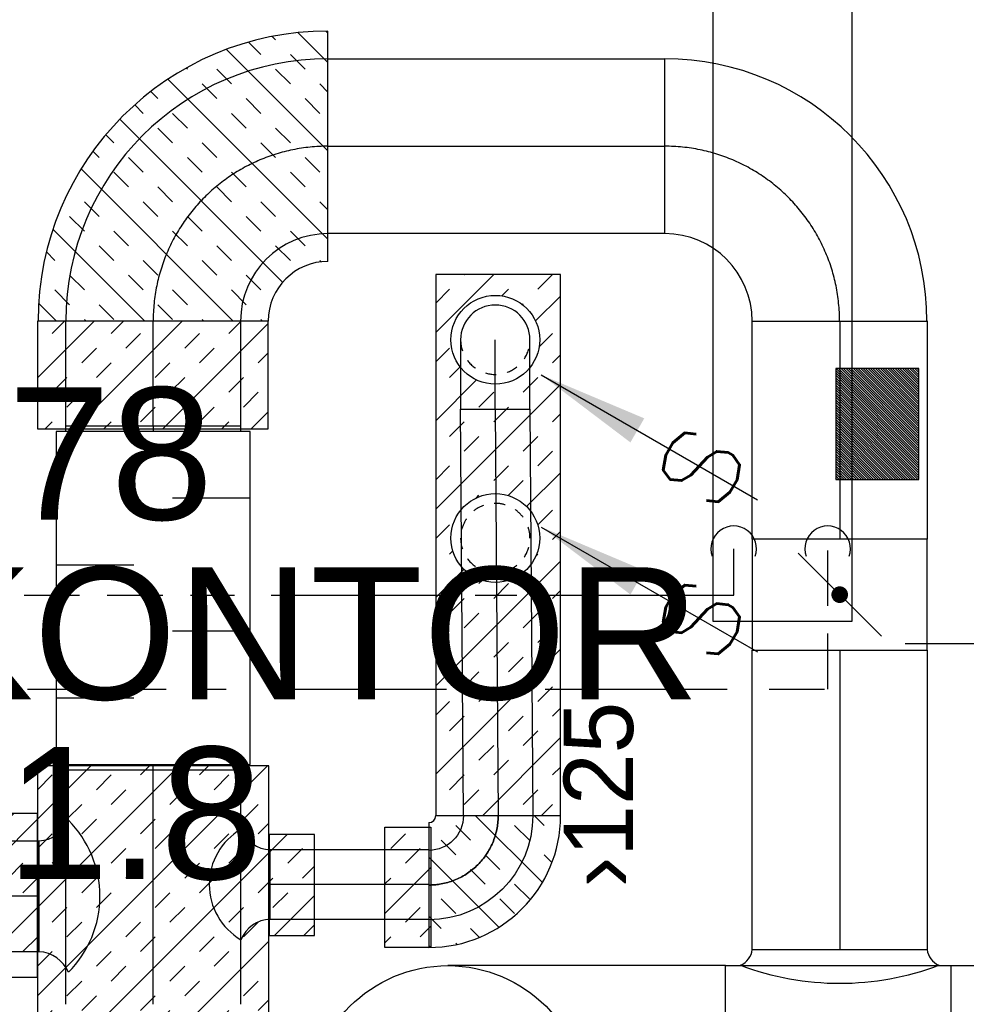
# Model space of a CAD drawing. Header units: millimetres. Extents: x 0 to 83130, y 0 to 53088.
# Tile 19 of 105: x 11502 to 13208, y 26156 to 27930. Entities that reach past the tile are written whole.
import ezdxf
from ezdxf.enums import TextEntityAlignment as Align

# ---------------------------------------------------------------- set-up
doc = ezdxf.new("R2010")
doc.units = ezdxf.units.MM
doc.header["$LTSCALE"] = 50
doc.header["$MEASUREMENT"] = 0
doc.header["$PDMODE"] = 1
for name, pattern in [('2V-CENT', [23, 20, -1.5, 0, -1.5]), ('DASHED_2', [3, 2, -1]), ('V-GOMD', [0.8, 0.4, -0.4]), ('V-KU', [2, 1, 1])]:
    doc.linetypes.add(name, pattern=pattern)
doc.layers.get('0').update_dxf_attribs({"linetype": 'CONTINUOUS'})
for name, color, linetype in [('20604A200D001$0$832 Rominfo', 7, 'CONTINUOUS'), ('V060-', 3, 'CONTINUOUS'), ('V061-', 1, 'CONTINUOUS'), ('V070-', 3, 'CONTINUOUS'), ('V110', 1, 'CONTINUOUS'), ('V110-', 6, 'CONTINUOUS'), ('xref', 7, 'CONTINUOUS')]:
    doc.layers.add(name, color=color, linetype=linetype)
doc.styles.add('20604A200D001$0$Arial', font='arial.ttf', dxfattribs={"height": 238.125})
doc.styles.add('FISO', font='fiso')
doc.styles.add('ISO', font='ISO')
doc.styles.add('SIMPLEX', font='SIMPLEX')

# ---------------------------------------------------------------- blocks, each defined once
blk = doc.blocks.new('CBOJ90_UB', base_point=(86107.5923, 31354.0769))
at = {"color": 0, "linetype": 'ByBlock'}
blk.add_line((86106.5923, 31354.0769), (86107.5923, 31354.0769), dxfattribs=at)
blk = doc.blocks.new('C90', base_point=(16233, 22618))
at = {"color": 0, "linetype": 'ByBlock'}
blk.add_circle((16233, 22618), 0.5, dxfattribs=at)
blk = doc.blocks.new('KBOJ90_UB', base_point=(86107.5923, 31354.0769))
at = {"color": 0, "linetype": 'ByBlock'}
for p, q in [((86107.5923, 31354.5769), (86106.5923, 31354.5769)), ((86106.5923, 31354.5769), (86106.5923, 31353.5769)), ((86106.5923, 31353.5769), (86107.5923, 31353.5769))]:
    blk.add_line(p, q, dxfattribs=at)
blk.add_blockref('C90', (86107.5923, 31354.0769), dxfattribs=at)
blk = doc.blocks.new('3BOJ90_UB', base_point=(86107.5923, 31354.0769))
blk.add_point((86106.5923, 31354.0769))
at = {"color": 0, "linetype": 'ByBlock'}
blk.add_blockref('KBOJ90_UB', (86107.5923, 31354.0769), dxfattribs=at)
at = {"color": 1, "linetype": '2V-CENT'}
blk.add_blockref('CBOJ90_UB', (86107.5923, 31354.0769), dxfattribs=at)
at = {"style": 'ISO', "flags": 3}
blk.add_attdef('0', (86107.5923, 31354.0769), '', height=1, dxfattribs=at)
blk = doc.blocks.new('CVDIMF_500X400X125', base_point=(2634, 22499.5))
at = {"color": 0, "linetype": 'ByBlock'}
blk.add_line((2571.5, 22499.5), (2696.5, 22549.5), dxfattribs=at)
blk = doc.blocks.new('KVDIMF_500X400X125', base_point=(2634, 22499.5))
at = {"color": 0, "linetype": 'ByBlock'}
for p, q in [((2571.5, 22249.5), (2571.5, 22749.5)), ((2571.5, 22749.5), (2696.5, 22749.5)), ((2696.5, 22749.5), (2696.5, 22349.5)), ((2696.5, 22349.5), (2571.5, 22249.5))]:
    blk.add_line(p, q, dxfattribs=at)
blk = doc.blocks.new('3VDIMF_500X400X125', base_point=(2634, 22499.5))
for p in [(2696.5, 22549.5), (2571.5, 22499.5)]:
    blk.add_point(p)
at = {"color": 0, "linetype": 'ByBlock'}
blk.add_blockref('KVDIMF_500X400X125', (2634, 22499.5), dxfattribs=at)
at = {"color": 1, "linetype": '2V-CENT'}
blk.add_blockref('CVDIMF_500X400X125', (2634, 22499.5), dxfattribs=at)
at = {"style": 'SIMPLEX', "flags": 3}
blk.add_attdef('0', (2634, 22499.5), '', height=1, dxfattribs=at)
blk = doc.blocks.new('CIRC_P', base_point=(16254, 22587))
blk.add_circle((16254, 22587), 0.5)
blk = doc.blocks.new('V420', base_point=(455, 404.5))
blk.add_line((455, 404.5), (464, 404.5))
blk.add_solid([(455, 404.5), (459, 405), (459, 404)])
blk = doc.blocks.new('V422', base_point=(16230, 22585))
blk.add_blockref('V420', (16230, 22585))
at = {"style": 'SIMPLEX'}
blk.add_text('s', height=4, rotation=90, dxfattribs=at).set_placement((16238, 22585), align=Align.CENTER)
blk = doc.blocks.new('CBOJ90_NB', base_point=(86107.402, 31352.24))
at = {"color": 0, "linetype": 'ByBlock'}
blk.add_line((86106.402, 31352.24), (86107.402, 31352.24), dxfattribs=at)
blk = doc.blocks.new('CBOJ90_PB', base_point=(86107, 31352))
at = {"color": 0, "linetype": 'ByBlock'}
blk.add_arc((86106, 31353), 1, 270, 360, dxfattribs=at)
blk = doc.blocks.new('KBOJ90_PB', base_point=(86107, 31352))
at = {"color": 0, "linetype": 'ByBlock'}
for p, q in [((86106.5, 31353), (86107.5, 31353)), ((86106, 31352.5), (86106, 31351.5))]:
    blk.add_line(p, q, dxfattribs=at)
for radius in [1.5, 0.5]:
    blk.add_arc((86106, 31353), radius, 270, 360, dxfattribs=at)
blk = doc.blocks.new('3BOJ90_PB', base_point=(86107, 31352))
for p in [(86107, 31353), (86106, 31352)]:
    blk.add_point(p)
at = {"color": 1, "linetype": '2V-CENT'}
blk.add_blockref('CBOJ90_PB', (86107, 31352), dxfattribs=at)
at = {"color": 0, "linetype": 'ByBlock'}
blk.add_blockref('KBOJ90_PB', (86107, 31352), dxfattribs=at)
at = {"style": 'ISO', "flags": 3}
blk.add_attdef('0', (86107, 31352), '', height=1, dxfattribs=at)
blk = doc.blocks.new('LD_P')
for p, q in [((-0.5, 0.5), (-0.5, -0.5)), ((0.5, 0.5), (-0.5, 0.5)), ((0.5, -0.5), (0.5, 0.5)), ((-0.5, -0.5), (0.5, -0.5))]:
    blk.add_line(p, q)
at = {"color": 1}
for p, q in [((-0.3, 0.5), (-0.3, 0.1)), ((0.1, 0.5), (0.1, 0.1)), ((-0.1, -0.5), (-0.1, -0.1)), ((0.3, -0.5), (0.3, -0.1))]:
    blk.add_line(p, q, dxfattribs=at)
blk = doc.blocks.new('C3A', base_point=(16246, 22590.5))
at = {"color": 0, "linetype": 'ByBlock'}
blk.add_line((16247, 22590.5), (16246, 22590.5), dxfattribs=at)
blk = doc.blocks.new('K3A', base_point=(16246, 22590.5))
at = {"color": 0, "linetype": 'ByBlock'}
for p, q in [((16246, 22591), (16247, 22591)), ((16247, 22591), (16247, 22590)), ((16247, 22590), (16246, 22590))]:
    blk.add_line(p, q, dxfattribs=at)
blk = doc.blocks.new('33A', base_point=(16246, 22590.5))
blk.add_point((16247, 22590.5))
at = {"color": 0, "linetype": 'ByBlock'}
blk.add_blockref('K3A', (16246, 22590.5), dxfattribs=at)
at = {"color": 1, "linetype": '2V-CENT'}
blk.add_blockref('C3A', (16246, 22590.5), dxfattribs=at)
at = {"style": 'SIMPLEX', "flags": 3}
blk.add_attdef('0', (16246, 22590.5), '', height=1, dxfattribs=at)
blk = doc.blocks.new('KSP_P', base_point=(16239.5, 22597.5))
at = {"color": 0, "linetype": 'ByBlock'}
for p, q in [((16240, 22598), (16239, 22598)), ((16239, 22598), (16239, 22597)), ((16240, 22597), (16240, 22598)), ((16239, 22597), (16240, 22597))]:
    blk.add_line(p, q, dxfattribs=at)
blk = doc.blocks.new('2SP_P', base_point=(16239.5, 22597.5))
for p in [(16239, 22597.5), (16240, 22597.5)]:
    blk.add_point(p)
at = {"color": 0, "linetype": 'ByBlock'}
blk.add_blockref('KSP_P', (16239.5, 22597.5), dxfattribs=at)
at = {"style": 'SIMPLEX', "flags": 3}
blk.add_attdef('0', (16239.5, 22597.5), '', height=1, dxfattribs=at)
blk = doc.blocks.new('SPJALL', base_point=(16229, 22594))
at = {"color": 1}
blk.add_line((16228.625, 22593.625), (16229.375, 22594.375), dxfattribs=at)
at = {"color": 1, "const_width": 0.075}
blk.add_lwpolyline([(16229, 22594.0375, -1), (16229, 22593.9625, -1), (16229, 22594.0375, -1)], format="xyb", dxfattribs=at)
blk = doc.blocks.new('*X125')
at = {"color": 0}
for p, q in [((3232, 47779.7), (3264.5, 47812.2)), ((3341.1, 47782.7), (3356.5, 47798.2)), ((3232, 47620.6), (3397.7, 47786.3)), ((3261.5, 47756.2), (3288, 47782.7)), ((3288, 47729.7), (3314.6, 47756.2)), ((3394.1, 47729.7), (3420.6, 47756.2)), ((3232, 47461.5), (3506.1, 47735.6)), ((3232, 47726.7), (3235, 47729.7)), ((3420.6, 47703.2), (3447.1, 47729.7)), ((3235, 47676.7), (3261.5, 47703.2)), ((3341.1, 47676.7), (3367.6, 47703.2)), ((3526.7, 47703.2), (3537.9, 47714.4)), ((3553.2, 47676.7), (3567.7, 47691.1)), ((3301.9, 47372.4), (3595.6, 47666)), ((3367.6, 47650.2), (3394.1, 47676.7)), ((3473.7, 47650.2), (3500.2, 47676.7)), ((3288, 47623.6), (3314.6, 47650.2)), ((3500.2, 47623.6), (3526.7, 47650.2)), ((3606.2, 47623.6), (3621.6, 47638.9)), ((3314.6, 47597.1), (3341.1, 47623.6)), ((3420.6, 47597.1), (3447.1, 47623.6)), ((3235, 47570.6), (3261.5, 47597.1)), ((3447.1, 47570.6), (3473.7, 47597.1)), ((3553.2, 47570.6), (3579.7, 47597.1)), ((3632.8, 47597.1), (3645.6, 47610)), ((3379.4, 47290.7), (3667.7, 47579.1)), ((3261.5, 47544.1), (3288, 47570.6)), ((3367.6, 47544.1), (3394.1, 47570.6)), ((3579.7, 47544.1), (3606.2, 47570.6)), ((3394.1, 47517.6), (3420.6, 47544.1)), ((3500.2, 47517.6), (3526.7, 47544.1)), ((3685.8, 47544.1), (3687.8, 47546.1)), ((3232, 47514.6), (3235, 47517.6)), ((3314.6, 47491.1), (3341.1, 47517.6)), ((3526.7, 47491.1), (3553.2, 47517.6)), ((3632.8, 47491.1), (3659.3, 47517.6)), ((3341.1, 47464.5), (3367.6, 47491.1)), ((3447.1, 47464.5), (3473.7, 47491.1)), ((3659.3, 47464.5), (3685.8, 47491.1)), ((3538.5, 47290.7), (3721.4, 47473.7)), ((3261.5, 47438), (3288, 47464.5)), ((3473.7, 47438), (3500.2, 47464.5)), ((3579.7, 47438), (3606.2, 47464.5)), ((3288, 47411.5), (3314.6, 47438)), ((3394.1, 47411.5), (3420.6, 47438)), ((3606.2, 47411.5), (3632.8, 47438)), ((3712.3, 47411.5), (3734.5, 47433.7)), ((3232, 47408.5), (3235, 47411.5)), ((3420.6, 47385), (3447.1, 47411.5)), ((3526.7, 47385), (3553.2, 47411.5)), ((3341.1, 47358.5), (3367.6, 47385)), ((3553.2, 47358.5), (3579.7, 47385)), ((3659.3, 47358.5), (3685.8, 47385)), ((3738.8, 47385), (3744.8, 47391)), ((3367.6, 47332), (3394.1, 47358.5)), ((3473.7, 47332), (3500.2, 47358.5)), ((3685.8, 47332), (3712.3, 47358.5)), ((3697.6, 47290.7), (3751.7, 47344.8)), ((3500.2, 47305.4), (3526.7, 47332)), ((3606.2, 47305.4), (3632.8, 47332)), ((3338.8, 47303.1), (3341.1, 47305.4)), ((3432.4, 47290.7), (3447.1, 47305.4)), ((3644.6, 47290.7), (3659.3, 47305.4)), ((3750.6, 47290.7), (3754.5, 47294.6))]:
    blk.add_line(p, q, dxfattribs=at)
blk = doc.blocks.new('*X170')
at = {"color": 0}
for p, q in [((10251.6, 26320.6), (10430.8, 26499.8)), ((10251.6, 26479.7), (10271.7, 26499.8)), ((10295.5, 26205.4), (10589.9, 26499.8)), ((10314.9, 26490), (10324.8, 26499.8)), ((10341.4, 26463.5), (10368, 26490)), ((10447.5, 26463.5), (10474, 26490)), ((10454.5, 26205.4), (10749, 26499.8)), ((10527.1, 26490), (10536.9, 26499.8)), ((10613.6, 26205.4), (10908.1, 26499.8)), ((10633.1, 26490), (10643, 26499.8)), ((10659.6, 26463.5), (10686.2, 26490)), ((10765.7, 26463.5), (10792.2, 26490)), ((10772.7, 26205.4), (11067.2, 26499.8)), ((10845.3, 26490), (10855.1, 26499.8)), ((10931.8, 26205.4), (11226.3, 26499.8)), ((10951.3, 26490), (10961.2, 26499.8)), ((10977.8, 26463.5), (11004.3, 26490)), ((11083.9, 26463.5), (11110.4, 26490)), ((11090.9, 26205.4), (11385.4, 26499.8)), ((11163.4, 26490), (11173.3, 26499.8)), ((11250, 26205.4), (11534.3, 26489.6)), ((11269.5, 26490), (11279.4, 26499.8)), ((11296, 26463.5), (11322.5, 26490)), ((11402.1, 26463.5), (11428.6, 26490)), ((11481.6, 26490), (11491.5, 26499.8)), ((10261.9, 26437), (10288.4, 26463.5)), ((10474, 26437), (10500.5, 26463.5)), ((10580.1, 26437), (10606.6, 26463.5)), ((10792.2, 26437), (10818.7, 26463.5)), ((10898.3, 26437), (10924.8, 26463.5)), ((11110.4, 26437), (11136.9, 26463.5)), ((11216.5, 26437), (11243, 26463.5)), ((11428.6, 26437), (11455.1, 26463.5)), ((10288.4, 26410.4), (10314.9, 26437)), ((10394.5, 26410.4), (10421, 26437)), ((10606.6, 26410.4), (10633.1, 26437)), ((10712.7, 26410.4), (10739.2, 26437)), ((10924.8, 26410.4), (10951.3, 26437)), ((11030.9, 26410.4), (11057.4, 26437)), ((11243, 26410.4), (11269.5, 26437)), ((11349.1, 26410.4), (11375.6, 26437)), ((10421, 26383.9), (10447.5, 26410.4)), ((10527.1, 26383.9), (10553.6, 26410.4)), ((10739.2, 26383.9), (10765.7, 26410.4)), ((10845.3, 26383.9), (10871.8, 26410.4)), ((11057.4, 26383.9), (11083.9, 26410.4)), ((11163.4, 26383.9), (11190, 26410.4)), ((11375.6, 26383.9), (11402.1, 26410.4)), ((11481.6, 26383.9), (11508.2, 26410.4)), ((10251.6, 26373.6), (10261.9, 26383.9)), ((10341.4, 26357.4), (10368, 26383.9)), ((10553.6, 26357.4), (10580.1, 26383.9)), ((10659.6, 26357.4), (10686.2, 26383.9)), ((10871.8, 26357.4), (10898.3, 26383.9)), ((10977.8, 26357.4), (11004.3, 26383.9)), ((11190, 26357.4), (11216.5, 26383.9)), ((11296, 26357.4), (11322.5, 26383.9)), ((11508.2, 26357.4), (11534.3, 26383.6)), ((10368, 26330.9), (10394.5, 26357.4)), ((10474, 26330.9), (10500.5, 26357.4)), ((10686.2, 26330.9), (10712.7, 26357.4)), ((10792.2, 26330.9), (10818.7, 26357.4)), ((11004.3, 26330.9), (11030.9, 26357.4)), ((11110.4, 26330.9), (11136.9, 26357.4)), ((11322.5, 26330.9), (11349.1, 26357.4)), ((11428.6, 26330.9), (11455.1, 26357.4)), ((10288.4, 26304.4), (10314.9, 26330.9)), ((10500.5, 26304.4), (10527.1, 26330.9)), ((10606.6, 26304.4), (10633.1, 26330.9)), ((10818.7, 26304.4), (10845.3, 26330.9)), ((10924.8, 26304.4), (10951.3, 26330.9)), ((11136.9, 26304.4), (11163.4, 26330.9)), ((11243, 26304.4), (11269.5, 26330.9)), ((11409.1, 26205.4), (11534.3, 26330.5)), ((11455.1, 26304.4), (11481.6, 26330.9)), ((10314.9, 26277.9), (10341.4, 26304.4)), ((10421, 26277.9), (10447.5, 26304.4)), ((10633.1, 26277.9), (10659.6, 26304.4)), ((10739.2, 26277.9), (10765.7, 26304.4)), ((10951.3, 26277.9), (10977.8, 26304.4)), ((11057.4, 26277.9), (11083.9, 26304.4)), ((11269.5, 26277.9), (11296, 26304.4)), ((11375.6, 26277.9), (11402.1, 26304.4)), ((10251.6, 26267.5), (10261.9, 26277.9)), ((10447.5, 26251.3), (10474, 26277.9)), ((10553.6, 26251.3), (10580.1, 26277.9)), ((10765.7, 26251.3), (10792.2, 26277.9)), ((10871.8, 26251.3), (10898.3, 26277.9)), ((11083.9, 26251.3), (11110.4, 26277.9)), ((11190, 26251.3), (11216.5, 26277.9)), ((11402.1, 26251.3), (11428.6, 26277.9)), ((11508.2, 26251.3), (11534.3, 26277.5)), ((10261.9, 26224.8), (10288.4, 26251.3)), ((10368, 26224.8), (10394.5, 26251.3)), ((10580.1, 26224.8), (10606.6, 26251.3)), ((10686.2, 26224.8), (10712.7, 26251.3)), ((10898.3, 26224.8), (10924.8, 26251.3)), ((11004.3, 26224.8), (11030.9, 26251.3)), ((11216.5, 26224.8), (11243, 26251.3)), ((11322.5, 26224.8), (11349.1, 26251.3)), ((10401.5, 26205.4), (10421, 26224.8)), ((10507.6, 26205.4), (10527.1, 26224.8)), ((10719.7, 26205.4), (10739.2, 26224.8)), ((10825.8, 26205.4), (10845.3, 26224.8)), ((11037.9, 26205.4), (11057.4, 26224.8)), ((11144, 26205.4), (11163.4, 26224.8)), ((11356.1, 26205.4), (11375.6, 26224.8)), ((11462.2, 26205.4), (11481.6, 26224.8))]:
    blk.add_line(p, q, dxfattribs=at)
blk = doc.blocks.new('*X171')
at = {"color": 0}
for p, q in [((11534.3, 26171.4), (11948.8, 26585.9)), ((11534.3, 26330.5), (11789.7, 26585.9)), ((11534.3, 26489.6), (11630.6, 26585.9)), ((11720.3, 26569.5), (11736.7, 26585.9)), ((11826.4, 26569.5), (11842.7, 26585.9)), ((11534.7, 26543), (11561.2, 26569.5)), ((11640.7, 26543), (11667.3, 26569.5)), ((11852.9, 26543), (11879.4, 26569.5)), ((11667.3, 26516.5), (11693.8, 26543)), ((11773.3, 26516.5), (11799.8, 26543)), ((11587.7, 26490), (11614.2, 26516.5)), ((11799.8, 26490), (11826.4, 26516.5)), ((11905.9, 26490), (11932.4, 26516.5)), ((11614.2, 26463.5), (11640.7, 26490)), ((11720.3, 26463.5), (11746.8, 26490)), ((11932.4, 26463.5), (11951.3, 26482.4)), ((11534.7, 26437), (11561.2, 26463.5)), ((11746.8, 26437), (11773.3, 26463.5)), ((11852.9, 26437), (11879.4, 26463.5)), ((11561.2, 26410.4), (11587.7, 26437)), ((11667.3, 26410.4), (11693.8, 26437)), ((11879.4, 26410.4), (11905.9, 26437)), ((11632.2, 26110.2), (11951.3, 26429.4)), ((11693.8, 26383.9), (11720.3, 26410.4)), ((11799.8, 26383.9), (11826.4, 26410.4)), ((11534.3, 26383.6), (11534.7, 26383.9)), ((11614.2, 26357.4), (11640.7, 26383.9)), ((11826.4, 26357.4), (11852.9, 26383.9)), ((11932.4, 26357.4), (11951.3, 26376.3)), ((11640.7, 26330.9), (11667.3, 26357.4)), ((11746.8, 26330.9), (11773.3, 26357.4)), ((11561.2, 26304.4), (11587.7, 26330.9)), ((11773.3, 26304.4), (11799.8, 26330.9)), ((11879.4, 26304.4), (11905.9, 26330.9)), ((11587.7, 26277.9), (11614.2, 26304.4)), ((11693.8, 26277.9), (11720.3, 26304.4)), ((11905.9, 26277.9), (11932.4, 26304.4)), ((11534.3, 26277.5), (11534.7, 26277.9)), ((11720.3, 26251.3), (11746.8, 26277.9)), ((11826.4, 26251.3), (11852.9, 26277.9)), ((11791.3, 26110.2), (11951.3, 26270.3)), ((11534.7, 26224.8), (11561.2, 26251.3)), ((11640.7, 26224.8), (11667.3, 26251.3)), ((11852.9, 26224.8), (11879.4, 26251.3)), ((11667.3, 26198.3), (11693.8, 26224.8)), ((11773.3, 26198.3), (11799.8, 26224.8)), ((11587.7, 26171.8), (11614.2, 26198.3)), ((11799.8, 26171.8), (11826.4, 26198.3)), ((11905.9, 26171.8), (11932.4, 26198.3)), ((11614.2, 26145.3), (11640.7, 26171.8)), ((11720.3, 26145.3), (11746.8, 26171.8)), ((11932.4, 26145.3), (11951.3, 26164.2)), ((11534.7, 26118.8), (11561.2, 26145.3)), ((11746.8, 26118.8), (11773.3, 26145.3)), ((11852.9, 26118.8), (11879.4, 26145.3)), ((11579.2, 26110.2), (11587.7, 26118.8)), ((11685.2, 26110.2), (11693.8, 26118.8)), ((11897.4, 26110.2), (11905.9, 26118.8)), ((11950.4, 26110.2), (11951.3, 26111.2))]:
    blk.add_line(p, q, dxfattribs=at)
blk = doc.blocks.new('*X172')
at = {"color": 0}
for p, q in [((11951.8, 26429.8), (11984.5, 26462.5)), ((11985.5, 26410.4), (12012, 26437)), ((12012, 26383.9), (12033.5, 26405.4)), ((11951.8, 26376.8), (11958.9, 26383.9)), ((11958.9, 26330.9), (11985.5, 26357.4)), ((11961.6, 26280.5), (12033.5, 26352.4)), ((12014.6, 26280.5), (12033.5, 26299.3))]:
    blk.add_line(p, q, dxfattribs=at)
blk = doc.blocks.new('*X173')
at = {"color": 0}
for p, q in [((11534.3, 27285.1), (11636.4, 27387.2)), ((11561.2, 27365), (11583.4, 27387.2)), ((11601.3, 27193), (11795.5, 27387.2)), ((11667.3, 27365), (11689.5, 27387.2)), ((11760.4, 27193), (11950.5, 27383.1)), ((11879.4, 27365), (11901.6, 27387.2)), ((11693.8, 27338.5), (11720.3, 27365)), ((11799.8, 27338.5), (11826.4, 27365)), ((11534.3, 27338.2), (11534.7, 27338.5)), ((11614.2, 27312), (11640.7, 27338.5)), ((11826.4, 27312), (11852.9, 27338.5)), ((11932.4, 27312), (11950.5, 27330.1)), ((11640.7, 27285.5), (11667.3, 27312)), ((11746.8, 27285.5), (11773.3, 27312)), ((11561.2, 27259), (11587.7, 27285.5)), ((11773.3, 27259), (11799.8, 27285.5)), ((11879.4, 27259), (11905.9, 27285.5)), ((11587.7, 27232.4), (11614.2, 27259)), ((11693.8, 27232.4), (11720.3, 27259)), ((11905.9, 27232.4), (11932.4, 27259)), ((11534.3, 27232.1), (11534.7, 27232.4)), ((11720.3, 27205.9), (11746.8, 27232.4)), ((11826.4, 27205.9), (11852.9, 27232.4)), ((11919.5, 27193), (11950.5, 27224)), ((11548.3, 27193), (11561.2, 27205.9)), ((11654.3, 27193), (11667.3, 27205.9)), ((11866.5, 27193), (11879.4, 27205.9))]:
    blk.add_line(p, q, dxfattribs=at)
blk = doc.blocks.new('*X124')
at = {"color": 0}
for p, q in [((2280.4, 47358.5), (2294.6, 47372.6)), ((2210, 47341.1), (2227.4, 47358.5)), ((2210, 47235), (2330.4, 47355.4)), ((2227.4, 47305.4), (2253.9, 47332)), ((2333.5, 47305.4), (2360, 47332)), ((2360, 47278.9), (2386.5, 47305.4)), ((2280.4, 47252.4), (2306.9, 47278.9)), ((2284.8, 47150.7), (2411.1, 47277)), ((2306.9, 47225.9), (2333.5, 47252.4)), ((2413, 47225.9), (2429.2, 47242.1)), ((2227.4, 47199.4), (2253.9, 47225.9)), ((2253.9, 47172.9), (2280.4, 47199.4)), ((2360, 47172.9), (2386.5, 47199.4)), ((2439.5, 47199.4), (2441.9, 47201.8)), ((2390.9, 47150.7), (2413, 47172.9)), ((2443.9, 47150.7), (2447.4, 47154.3))]:
    blk.add_line(p, q, dxfattribs=at)
blk = doc.blocks.new('*X174')
at = {"color": 0}
for p, q in [((12252.2, 27366.7), (12356.8, 27471.2)), ((12303.7, 27471.1), (12303.8, 27471.2)), ((12409.7, 27471.1), (12409.8, 27471.2)), ((12436.2, 27444.6), (12462.8, 27471.1)), ((12252.2, 27419.7), (12277.1, 27444.6)), ((12371.3, 27432.7), (12383.2, 27444.6)), ((12432.1, 27387.4), (12477, 27432.3)), ((12408.5, 27416.9), (12409.7, 27418.1)), ((12438.5, 27340.8), (12462.8, 27365)), ((12252.2, 27313.6), (12277.1, 27338.5)), ((12462.8, 27312), (12477, 27326.3)), ((12277.1, 27285.5), (12296.3, 27304.6)), ((12409.7, 27259), (12436.2, 27285.5)), ((12252.2, 27207.6), (12325.8, 27281.1)), ((12252.2, 27048.5), (12477, 27273.2)), ((12330.2, 27232.4), (12356.7, 27259)), ((12356.7, 27205.9), (12383.2, 27232.4)), ((12462.8, 27205.9), (12477, 27220.2)), ((12277.1, 27179.4), (12303.7, 27205.9)), ((12303.7, 27152.9), (12330.2, 27179.4)), ((12409.7, 27152.9), (12436.2, 27179.4)), ((12436.2, 27126.4), (12462.8, 27152.9)), ((12252.2, 27101.5), (12277.1, 27126.4)), ((12356.7, 27099.9), (12383.2, 27126.4)), ((12416, 27053.1), (12477, 27114.1)), ((12383.2, 27073.4), (12409.7, 27099.9)), ((12325.6, 27068.8), (12330.2, 27073.4)), ((12436.2, 27020.3), (12462.8, 27046.8)), ((12252.2, 26995.4), (12277.1, 27020.3)), ((12462.8, 26993.8), (12477, 27008.1)), ((12277.1, 26967.3), (12283, 26973.2)), ((12432.6, 26963.6), (12436.2, 26967.3)), ((12252.2, 26730.3), (12477, 26955)), ((12252.2, 26889.4), (12302.8, 26939.9)), ((12330.2, 26914.3), (12335.9, 26919.9)), ((12356.7, 26887.7), (12383.2, 26914.3)), ((12462.8, 26887.7), (12477, 26902)), ((12277.1, 26861.2), (12303.7, 26887.7)), ((12303.7, 26834.7), (12330.2, 26861.2)), ((12409.7, 26834.7), (12436.2, 26861.2)), ((12436.2, 26808.2), (12462.8, 26834.7)), ((12252.2, 26783.3), (12277.1, 26808.2)), ((12356.7, 26781.7), (12383.2, 26808.2)), ((12252.2, 26571.2), (12477, 26795.9)), ((12383.2, 26755.2), (12409.7, 26781.7)), ((12303.7, 26728.6), (12330.2, 26755.2)), ((12330.2, 26702.1), (12356.7, 26728.6)), ((12436.2, 26702.1), (12462.8, 26728.6)), ((12252.2, 26677.2), (12277.1, 26702.1)), ((12462.8, 26675.6), (12477, 26689.9)), ((12277.1, 26649.1), (12303.7, 26675.6)), ((12383.2, 26649.1), (12409.7, 26675.6)), ((12409.7, 26622.6), (12436.2, 26649.1)), ((12336.4, 26496.2), (12477, 26636.8)), ((12330.2, 26596.1), (12356.7, 26622.6)), ((12356.7, 26569.5), (12383.2, 26596.1)), ((12462.8, 26569.5), (12477, 26583.8)), ((12277.1, 26543), (12303.7, 26569.5)), ((12303.7, 26516.5), (12330.2, 26543)), ((12409.7, 26516.5), (12436.2, 26543)), ((12442.5, 26496.2), (12462.8, 26516.5))]:
    blk.add_line(p, q, dxfattribs=at)
blk = doc.blocks.new('*X175')
at = {"color": 0}
for p, q in [((12171.1, 26437), (12197.6, 26463.5)), ((12197.6, 26410.4), (12224.1, 26437)), ((12160.4, 26320.2), (12243.3, 26403.1)), ((12160.4, 26373.3), (12171.1, 26383.9)), ((12197.6, 26304.4), (12224.1, 26330.9)), ((12224.1, 26277.9), (12243.3, 26297)), ((12160.4, 26267.2), (12171.1, 26277.9))]:
    blk.add_line(p, q, dxfattribs=at)
blk = doc.blocks.new('*X123')
at = {"color": 0}
for p, q in [((52042.3, 22944.8), (52338.1, 23240.6)), ((52042.3, 22953.7), (52329.2, 23240.6)), ((52042.3, 22962.5), (52320.4, 23240.6)), ((52042.3, 22971.4), (52311.6, 23240.6)), ((52042.3, 22980.2), (52302.7, 23240.6)), ((52042.3, 22989), (52293.9, 23240.6)), ((52042.3, 22997.9), (52285, 23240.6)), ((52042.3, 23006.7), (52276.2, 23240.6)), ((52042.3, 23015.6), (52267.4, 23240.6)), ((52042.3, 23024.4), (52258.5, 23240.6)), ((52042.3, 23033.2), (52249.7, 23240.6)), ((52042.3, 23042.1), (52240.8, 23240.6)), ((52042.3, 23050.9), (52232, 23240.6)), ((52042.3, 23059.7), (52223.2, 23240.6)), ((52042.3, 23068.6), (52214.3, 23240.6)), ((52042.3, 23077.4), (52205.5, 23240.6)), ((52042.3, 23086.3), (52196.7, 23240.6)), ((52042.3, 23095.1), (52187.8, 23240.6)), ((52042.3, 23103.9), (52179, 23240.6)), ((52042.3, 23112.8), (52170.1, 23240.6)), ((52042.3, 23121.6), (52161.3, 23240.6)), ((52042.3, 23130.5), (52152.5, 23240.6)), ((52042.3, 23139.3), (52143.6, 23240.6)), ((52042.3, 23148.1), (52134.8, 23240.6)), ((52042.3, 23157), (52125.9, 23240.6)), ((52042.3, 23165.8), (52117.1, 23240.6)), ((52042.3, 23174.7), (52108.3, 23240.6)), ((52042.3, 23183.5), (52099.4, 23240.6)), ((52042.3, 23192.3), (52090.6, 23240.6)), ((52042.3, 23201.2), (52081.7, 23240.6)), ((52042.3, 23210), (52072.9, 23240.6)), ((52042.3, 23218.8), (52064.1, 23240.6)), ((52042.3, 23227.7), (52055.2, 23240.6)), ((52042.3, 23236.5), (52046.4, 23240.6)), ((52046.9, 22940.6), (52346.9, 23240.6)), ((52055.8, 22940.6), (52355.8, 23240.6)), ((52064.6, 22940.6), (52364.6, 23240.6)), ((52073.4, 22940.6), (52373.4, 23240.6)), ((52082.3, 22940.6), (52382.3, 23240.6)), ((52091.1, 22940.6), (52391.1, 23240.6)), ((52099.9, 22940.6), (52399.9, 23240.6)), ((52108.8, 22940.6), (52408.8, 23240.6)), ((52117.6, 22940.6), (52417.6, 23240.6)), ((52126.5, 22940.6), (52426.5, 23240.6)), ((52135.3, 22940.6), (52435.3, 23240.6)), ((52144.1, 22940.6), (52442.3, 23238.8)), ((52153, 22940.6), (52442.3, 23229.9)), ((52161.8, 22940.6), (52442.3, 23221.1)), ((52170.7, 22940.6), (52442.3, 23212.3)), ((52179.5, 22940.6), (52442.3, 23203.4)), ((52188.3, 22940.6), (52442.3, 23194.6)), ((52197.2, 22940.6), (52442.3, 23185.7)), ((52206, 22940.6), (52442.3, 23176.9)), ((52214.9, 22940.6), (52442.3, 23168.1)), ((52223.7, 22940.6), (52442.3, 23159.2)), ((52232.5, 22940.6), (52442.3, 23150.4)), ((52241.4, 22940.6), (52442.3, 23141.5)), ((52250.2, 22940.6), (52442.3, 23132.7)), ((52259, 22940.6), (52442.3, 23123.9)), ((52267.9, 22940.6), (52442.3, 23115)), ((52276.7, 22940.6), (52442.3, 23106.2)), ((52285.6, 22940.6), (52442.3, 23097.4)), ((52294.4, 22940.6), (52442.3, 23088.5)), ((52303.2, 22940.6), (52442.3, 23079.7)), ((52312.1, 22940.6), (52442.3, 23070.8)), ((52320.9, 22940.6), (52442.3, 23062)), ((52329.8, 22940.6), (52442.3, 23053.2)), ((52338.6, 22940.6), (52442.3, 23044.3)), ((52347.4, 22940.6), (52442.3, 23035.5)), ((52356.3, 22940.6), (52442.3, 23026.6)), ((52365.1, 22940.6), (52442.3, 23017.8)), ((52374, 22940.6), (52442.3, 23009)), ((52382.8, 22940.6), (52442.3, 23000.1)), ((52391.6, 22940.6), (52442.3, 22991.3)), ((52400.5, 22940.6), (52442.3, 22982.4)), ((52409.3, 22940.6), (52442.3, 22973.6)), ((52418.1, 22940.6), (52442.3, 22964.8)), ((52427, 22940.6), (52442.3, 22955.9)), ((52435.8, 22940.6), (52442.3, 22947.1))]:
    blk.add_line(p, q, dxfattribs=at)
blk = doc.blocks.new('20604A200D001')
at = {"layer": '20604A200D001$0$832 Rominfo', "color": 7, "style": '20604A200D001$0$Arial'}
for s, p in [('478', (26765.9, 24698.9)), ('KONTOR', (26774.7, 24375.1)), ('11.8', (26763, 24051.3))]:
    blk.add_text(s, height=238.12, dxfattribs=at).set_placement(p)

msp = doc.modelspace()

# ---------------------------------------------------------------- linework, layer by layer
at = {"layer": 'V060-', "color": 1, "linetype": 'Continuous'}
for p, q in [((12058, 27494.75, 91), (12058, 27909.75, 91)), ((11950.5, 27387.25, 91), (11535.5, 27387.25, 91)), ((12239.75, 26483.71), (12239.75, 26258.71)), ((12252.25, 26496.21), (12477.25, 26496.21))]:
    msp.add_line(p, q, dxfattribs=at)
at = {"layer": 'V060-', "linetype": 'Continuous'}
for p, q in [((12058.26, 27859.75, 91), (12665, 27859.75, 91)), ((12665, 27544.75, 91), (12058.26, 27544.75, 91)), ((11585.5, 27198.36, 91), (11585.5, 27387.25, 91)), ((11900.5, 27387.25, 91), (11900.5, 27198.36, 91)), ((12822.77, 26994.35, 91), (12822.77, 27387.42, 91)), ((13137.77, 27387.42, 91), (13137.77, 26994.35, 91)), ((12297.07, 27353.59), (12297.07, 27228.59)), ((12422.07, 27228.59), (12422.07, 27353.59)), ((12302.25, 26496.21), (12297.07, 27228.8)), ((12422.07, 27228.8), (12427.25, 26496.21)), ((12297.07, 27228.59), (12422.07, 27228.59)), ((12822.77, 26255.19, 91), (12822.77, 26794.35, 91)), ((13137.77, 26794.35, 91), (13137.77, 26255.19, 91)), ((11585.5, 26156.48, 91), (11585.5, 26578.36, 91)), ((11900.5, 26578.36, 91), (11900.5, 26156.48, 91)), ((10851.95, 26451, 137), (11537.44, 26451, 137)), ((12239.83, 26434.66), (11953.75, 26434.66)), ((11953.75, 26309.66), (12239.83, 26309.66)), ((11537.44, 26251, 137), (10845.79, 26251, 137)), ((12774.39, 26226.53), (13181.02, 26226.4))]:
    msp.add_line(p, q, dxfattribs=at)
at = {"layer": 'V060-', "color": 1, "linetype": '2V-CENT'}
for p, q in [((12058.26, 27702.25, 91), (12665, 27702.25, 91)), ((11743, 27198.36, 91), (11743, 27387.25, 91)), ((12980.27, 27387.42, 91), (12980.27, 26994.35, 91)), ((12359.57, 27228.8), (12364.75, 26496.21)), ((12980.27, 26794.35, 91), (12980.27, 26255.19, 91)), ((11743, 26156.48, 91), (11743, 26578.36, 91)), ((12239.83, 26372.16), (11953.75, 26372.16)), ((11537.44, 26351, 137), (10138.25, 26351, 137))]:
    msp.add_line(p, q, dxfattribs=at)
at = {"layer": 'V060-'}
for p, q in [((11537.44, 26251, 137), (11537.44, 26451, 137)), ((11953.75, 26309.66), (11953.75, 26434.66)), ((12822.77, 26255.19, 171), (13137.77, 26255.19, 11))]:
    msp.add_line(p, q, dxfattribs=at)
at = {"layer": 'V060-', "color": 1}
for points in [[(12252.25, 26496.21), (12477.02, 26496.21), (12477.02, 27471.2), (12252.25, 27471.2)], [(11534.34, 27192.99), (11950.5, 27192.99), (11950.5, 27387.25), (11534.34, 27387.25)], [(11951.35, 26585.91), (11534.34, 26585.91), (11534.34, 26110.21), (11951.35, 26110.21)], [(10251.57, 26205.35), (11534.34, 26205.35), (11534.34, 26499.83), (10251.57, 26499.83)], [(12243.3, 26258.74), (12160.42, 26258.74), (12160.42, 26475.62), (12243.3, 26475.62)], [(11951.81, 26280.47), (12033.46, 26280.47), (12033.46, 26462.54), (11951.81, 26462.54)]]:
    msp.add_lwpolyline(points, close=True, dxfattribs=at)
at = {"layer": 'V060-'}
msp.add_lwpolyline([(13123.01, 27101.97), (13123.01, 27301.97), (12973.01, 27301.97), (12973.01, 27101.97)], close=True, dxfattribs=at)
at = {"layer": 'V060-', "color": 1, "linetype": 'Continuous'}
for centre, radius, start, end in [((12058, 27387.25, 91), 522.5, 90, 180), ((12058, 27387.25, 91), 107.5, 90, 180), ((12239.75, 26496.21), 237.5, 270, 360), ((12239.75, 26496.21), 12.5, 270, 360)]:
    msp.add_arc(centre, radius, start, end, dxfattribs=at)
at = {"layer": 'V060-', "color": 1, "linetype": '2V-CENT'}
for centre, radius, start, end in [((12058, 27387.25, 91), 315, 90, 180), ((12239.75, 26496.21), 125, 270, 360)]:
    msp.add_arc(centre, radius, start, end, dxfattribs=at)
at = {"layer": 'V060-', "linetype": 'Continuous'}
msp.add_arc((12359.57, 27353.59), 62.5, 359.99993, 539.99993, dxfattribs=at)
at = {"layer": 'V060-', "linetype": 'V-GOMD'}
for centre, start, end in [((12359.57, 27353.59), 179.99993, 359.99993), ((12359.57, 26996.35), 359.99993, 539.99993), ((12359.57, 26996.35), 179.99993, 359.99993)]:
    msp.add_arc(centre, 62.5, start, end, dxfattribs=at)
at = {"layer": 'V060-'}
for centre, radius, start, end in [((11534.84, 26510.81, 137), 59.87, 272.48987, 337.48134), ((11454.08, 26351, 137), 193, 314.82875, 405.17125), ((11959.32, 26372.16), 115.2, 120.38123, 239.61877), ((11956.35, 26494.47), 59.87, 202.51866, 267.51013), ((11956.35, 26249.85), 59.87, 92.48987, 157.48134), ((12788.3, 26258.8, 171), 34.65, 292.59848, 354.02195), ((13172.23, 26258.8, 11), 34.65, 185.97805, 247.40152), ((11534.84, 26191.19, 137), 59.87, 22.51866, 87.51013), ((12980.27, 26700.24, 171), 506.01, 249.32586, 290.67414)]:
    msp.add_arc(centre, radius, start, end, dxfattribs=at)
at = {"layer": 'V061-'}
msp.add_line((13098.12, 26806.25), (14168.96, 26806.25), dxfattribs=at)
at = {"layer": 'V110'}
msp.add_lwpolyline([(12752.32, 26845.97), (12752.32, 29845.97), (13002.32, 29845.97), (13002.32, 26845.97)], close=True, dxfattribs=at)
at = {"layer": 'V110-', "linetype": 'V-KU'}
for p, q in [((12789.27, 26893.44), (12789.27, 26976.97)), ((11955.83, 26893.44), (12268.9, 26893.44)), ((12446.5, 26893.44), (12789.27, 26893.44)), ((11955.83, 26724.14), (12271.91, 26724.14)), ((12449.51, 26724.14), (12777.63, 26724.14))]:
    msp.add_line(p, q, dxfattribs=at)
at = {"layer": 'V110-', "linetype": 'DASHED_2'}
for p, q in [((12958.57, 26724.14), (12958.57, 26976.97)), ((11510.31, 26893.44), (11889.6, 26893.44)), ((12323.08, 26893.44), (12398.34, 26893.44)), ((11516.33, 26724.14), (11874.55, 26724.14)), ((12314.05, 26724.14), (12377.27, 26724.14)), ((12852.89, 26724.14), (12958.57, 26724.14))]:
    msp.add_line(p, q, dxfattribs=at)
at = {"layer": 'V110-', "color": 1}
for centre in [(12789.27, 26976.97), (12958.57, 26976.97)]:
    msp.add_arc(centre, 41.12, 340.88502, 559.11498, dxfattribs=at)

# ---------------------------------------------------------------- block references
at = {"layer": 'V060-', "color": 1}
for name, p, rotation in [('*X125', (59348.73, 24155.25, 91), 90), ('*X124', (-34910.96, 28706.17), 270)]:
    msp.add_blockref(name, p, dxfattribs=dict(at, rotation=rotation))
at = {"layer": 'V060-', "linetype": 'Continuous'}
for name, p, xscale, yscale, zscale, rotation in [('3BOJ90_PB', (11743, 27702.25, 91), 315.0000000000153, 315.0000000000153, 315.0000000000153, 180), ('3BOJ90_PB', (12980, 27702.25, 91), 315, 315, 315, 90), ('33A', (11743, 27188.36, 91), 10, 315.0000000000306, 10, 90), ('2SP_P', (12980.27, 26894.35, 91), 200, 315, 200, 270), ('33A', (11743, 26588.36, 91), 10, 315.0000000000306, 10, 270), ('3BOJ90_PB', (12364.75, 26371.21), -125, 125, 125, 90), ('3BOJ90_UB', (12274.23, 25975.97), 500, 500, 500, 180)]:
    msp.add_blockref(name, p, dxfattribs=dict(at, xscale=xscale, yscale=yscale, zscale=zscale, rotation=rotation))
at = {"layer": 'V060-', "color": 1}
for name in ['*X174', '*X173', '*X171', '*X170', '*X172', '*X175']:
    msp.add_blockref(name, (0, 0), dxfattribs=at)
at = {"layer": 'V060-', "color": 1, "linetype": '2V-CENT', "xscale": 125.000000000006, "yscale": 125.000000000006, "zscale": 125.000000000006, "rotation": 90}
msp.add_blockref('CBOJ90_NB', (12359.57, 27353.59), dxfattribs=at)
at = {"layer": 'V060-'}
for name, p, xscale, yscale, zscale, rotation in [('*X123', (24593.32, 1080.83), 0.5, 0.5, 0.5, 90), ('LD_P', (11743, 26888.36, 91), 600, 350, 600, 90), ('SPJALL', (12980.27, 26894.35, 91), 200, 200, 200, 270)]:
    msp.add_blockref(name, p, dxfattribs=dict(at, xscale=xscale, yscale=yscale, zscale=zscale, rotation=rotation))
at = {"layer": 'V060-', "linetype": 'Continuous'}
msp.add_blockref('3VDIMF_500X400X125', (13243.52, 25976.4), dxfattribs=at)
at = {"layer": 'V070-'}
for name, p, xscale, yscale, zscale, rotation in [('CIRC_P', (12359.57, 27353.59), 160, 160, 160, 90), ('V422', (12442.38, 27290.31), 50, 50, 50, 329.9999999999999), ('CIRC_P', (12359.57, 26996.35), 160, 160, 160, 90), ('V422', (12442.38, 27016.22), 50, 50, 50, 329.9999999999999)]:
    msp.add_blockref(name, p, dxfattribs=dict(at, xscale=xscale, yscale=yscale, zscale=zscale, rotation=rotation))
at = {"layer": 'xref'}
msp.add_blockref('20604A200D001', (-15469.5, 2330.58), dxfattribs=at)

# ---------------------------------------------------------------- texts
at = {"layer": 'V061-', "color": 1, "style": 'FISO'}
msp.add_text('›125', height=125, rotation=90, dxfattribs=at).set_placement((12607.8, 26366.8))

doc.saveas('drawing.dxf')
